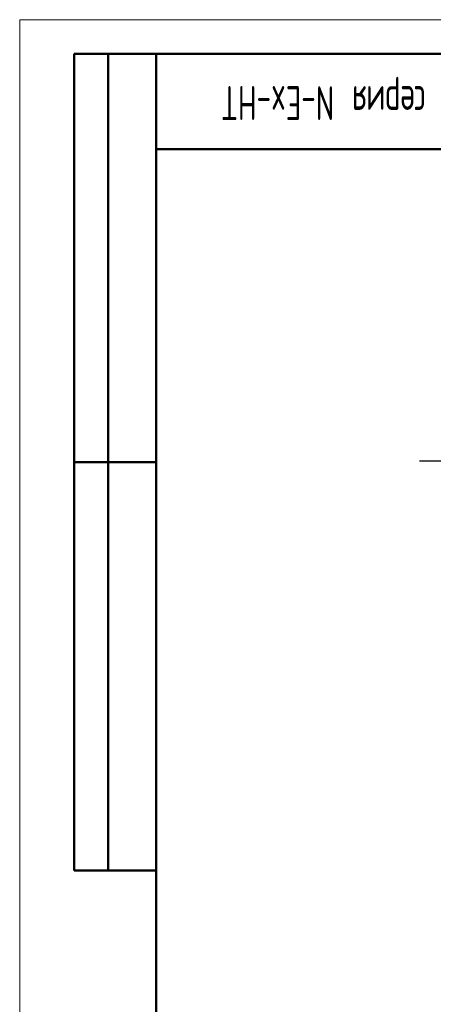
# Model space of a CAD drawing. Header units: millimetres. Extents: x 0 to 420, y 0 to 297.
# Tile 2 of 18: x 0 to 61, y 152 to 297. Entities that reach past the tile are written whole.
import ezdxf

# ---------------------------------------------------------------- set-up
doc = ezdxf.new("R2010")
doc.units = ezdxf.units.MM
doc.linetypes.add('CENTERX2', pattern=[20.32, 12.7, -2.54, 2.54, -2.54])
doc.layers.add('ОСЕВЫЕ', color=7, linetype='Continuous')
doc.layers.add('ОСНОВНОЙ', color=7, linetype='Continuous', lineweight=25)
doc.styles.add('SLDTEXTSTYLE0', font='TXT', dxfattribs={"width": 0.605, "bigfont": 'bigfont'})

msp = doc.modelspace()

# ---------------------------------------------------------------- linework, layer by layer
at = {"color": 7, "linetype": 'Continuous', "lineweight": 18}
for q in [(420, 297), (0, 0)]:
    msp.add_line((0, 297), q, dxfattribs=at)
at = {"color": 7, "linetype": 'Continuous', "lineweight": 50}
for p, q in [((8, 172), (8, 292)), ((20, 292), (8, 292)), ((8, 172), (8, 292)), ((13, 172), (13, 292)), ((13, 172), (13, 292)), ((20, 292), (20, 5)), ((415, 292), (20, 292)), ((20, 292), (20, 5)), ((20, 278), (90, 278)), ((8, 232), (20, 232)), ((8, 172), (20, 172))]:
    msp.add_line(p, q, dxfattribs=at)
at = {"color": 7, "linetype": 'Continuous', "lineweight": 25}
msp.add_line((20, 232), (8, 232), dxfattribs=at)
at = {"layer": 'ОСЕВЫЕ', "linetype": 'CENTERX2'}
msp.add_line((58.65, 232.18), (94.68, 232.18), dxfattribs=at)
at = {"layer": 'ОСНОВНОЙ', "linetype": 'Continuous', "lineweight": 18}
for p, q in [((20, 5), (20, 292)), ((20, 292), (415, 292))]:
    msp.add_line(p, q, dxfattribs=at)

# ---------------------------------------------------------------- texts
at = {"color": 7, "linetype": 'Continuous', "lineweight": 0, "insert": (55.51, 282.26), "char_height": 5, "attachment_point": 2, "rotation": 180, "style": 'SLDTEXTSTYLE0'}
msp.add_mtext('INNOLevel серия N-Ex-HT', dxfattribs=at)

doc.saveas('drawing.dxf')
